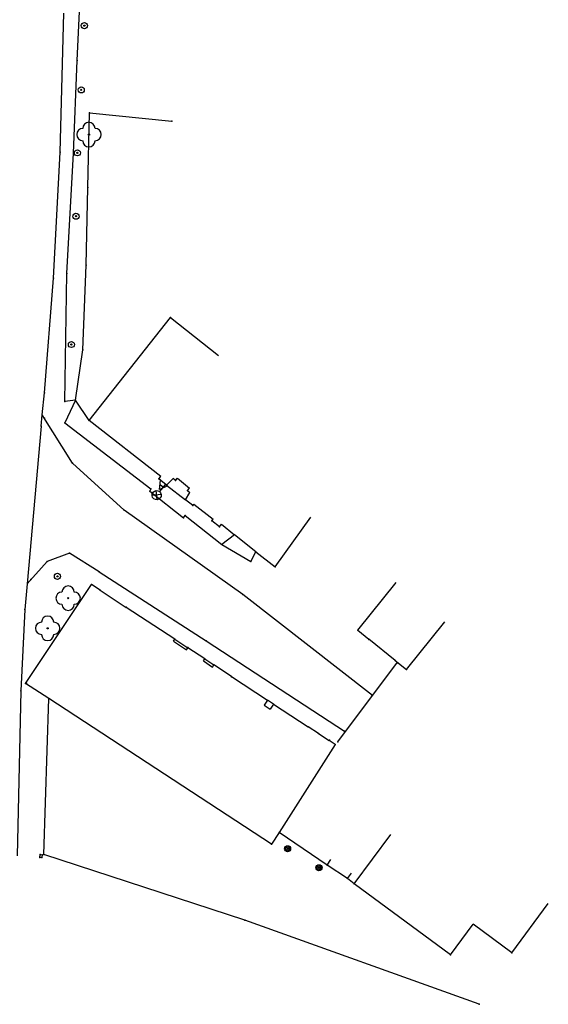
# Model space of a CAD drawing. Extents: x -607874 to -607650, y -1001577 to -1001207.
# Tile 4 of 12: x -607758 to -607715, y -1001567 to -1001487. Entities that reach past the tile are written whole.
import ezdxf

# ---------------------------------------------------------------- set-up
doc = ezdxf.new("R2010")
doc.units = 0
doc.header["$MEASUREMENT"] = 0
doc.layers.add('polohopis', color=7, linetype='CONTINUOUS')

msp = doc.modelspace()

# ---------------------------------------------------------------- linework, layer by layer
at = {"layer": 'polohopis'}
for p, q in [((-607753.5, -1001490.03), (-607753.14, -1001483.03)), ((-607754.87, -1001497.52), (-607754.57, -1001486.18)), ((-607753.8, -1001497.59), (-607753.5, -1001490.03)), ((-607752.61, -1001500.39), (-607752.49, -1001494.31)), ((-607752.49, -1001494.31), (-607745.76, -1001494.99)), ((-607755.42, -1001507.81), (-607754.87, -1001497.52)), ((-607754.33, -1001507.42), (-607753.8, -1001497.59)), ((-607752.76, -1001506.74), (-607752.61, -1001500.39)), ((-607753.04, -1001513.64), (-607752.76, -1001506.74)), ((-607754.51, -1001517.86), (-607754.33, -1001507.42)), ((-607756.16, -1001517.16), (-607755.42, -1001507.81)), ((-607752.51, -1001519.4), (-607745.88, -1001511.01)), ((-607745.88, -1001511.01), (-607741.957, -1001514.11)), ((-607753.63, -1001517.76), (-607753.04, -1001513.64)), ((-607756.337, -1001518.942), (-607756.16, -1001517.16)), ((-607753.63, -1001517.76), (-607754.51, -1001517.86)), ((-607753.63, -1001517.76), (-607754.5, -1001519.6)), ((-607752.51, -1001519.4), (-607753.63, -1001517.76)), ((-607756.43, -1001519.88), (-607756.337, -1001518.942)), ((-607753.88, -1001522.88), (-607756.337, -1001518.942)), ((-607754.5, -1001519.6), (-607747.47, -1001524.98)), ((-607746.671, -1001523.992), (-607752.51, -1001519.4)), ((-607756.43, -1001519.88), (-607757.575, -1001532.738)), ((-607749.66, -1001526.72), (-607753.88, -1001522.88)), ((-607746.82, -1001524.18), (-607746.671, -1001523.992)), ((-607746.19, -1001524.68), (-607746.82, -1001524.18)), ((-607746.773, -1001525.047), (-607746.683, -1001524.289)), ((-607746.19, -1001524.68), (-607745.65, -1001524.144)), ((-607745.45, -1001524.31), (-607745.65, -1001524.144)), ((-607745.45, -1001524.31), (-607745.297, -1001524.125)), ((-607745.297, -1001524.125), (-607744.327, -1001524.925)), ((-607747.47, -1001524.98), (-607747.56, -1001525.17)), ((-607747.56, -1001525.17), (-607744.81, -1001527.36)), ((-607746.962, -1001525.873), (-607747.048, -1001525.128)), ((-607746.095, -1001524.755), (-607746.773, -1001525.047)), ((-607746.29, -1001524.6), (-607746.772, -1001525.207)), ((-607746.724, -1001524.639), (-607746.409, -1001524.889)), ((-607746.19, -1001524.68), (-607744.65, -1001525.89)), ((-607744.65, -1001525.89), (-607744.28, -1001525.276)), ((-607744.48, -1001525.11), (-607744.327, -1001524.925)), ((-607744.48, -1001525.11), (-607744.28, -1001525.276)), ((-607746.633, -1001525.458), (-607747.377, -1001525.544)), ((-607744.06, -1001526.36), (-607744.65, -1001525.89)), ((-607739.97, -1001533.6), (-607749.66, -1001526.72)), ((-607744.06, -1001526.36), (-607743.96, -1001526.235)), ((-607743.96, -1001526.235), (-607742.391, -1001527.474)), ((-607744.81, -1001527.36), (-607744.68, -1001527.17)), ((-607744.68, -1001527.17), (-607741.68, -1001529.52)), ((-607742.49, -1001527.6), (-607742.391, -1001527.474)), ((-607741.88, -1001528.08), (-607742.49, -1001527.6)), ((-607737.33, -1001531.36), (-607734.406, -1001527.304)), ((-607741.88, -1001528.08), (-607741.719, -1001527.876)), ((-607741.719, -1001527.876), (-607740.643, -1001528.729)), ((-607740.643, -1001528.729), (-607741.68, -1001529.52)), ((-607738.893, -1001530.119), (-607740.643, -1001528.729)), ((-607741.68, -1001529.52), (-607739.32, -1001530.93)), ((-607739.32, -1001530.93), (-607738.893, -1001530.119)), ((-607738.893, -1001530.119), (-607737.33, -1001531.36)), ((-607755.93, -1001530.92), (-607757.575, -1001532.738)), ((-607754.12, -1001530.25), (-607755.93, -1001530.92)), ((-607751.69, -1001531.77), (-607754.12, -1001530.25)), ((-607751.69, -1001531.77), (-607742.95, -1001537.39)), ((-607757.575, -1001532.738), (-607757.76, -1001534.82)), ((-607757.7, -1001540.86), (-607752.33, -1001532.79)), ((-607751.616, -1001533.259), (-607752.33, -1001532.79)), ((-607751.616, -1001533.259), (-607749.485, -1001534.657)), ((-607730.58, -1001536.53), (-607727.442, -1001532.637)), ((-607729.376, -1001541.855), (-607739.97, -1001533.6)), ((-607757.76, -1001534.82), (-607758.08, -1001541.47)), ((-607745.524, -1001537.256), (-607749.485, -1001534.657)), ((-607730.58, -1001536.53), (-607729.669, -1001537.264)), ((-607726.61, -1001539.73), (-607723.472, -1001535.837)), ((-607745.634, -1001537.423), (-607745.524, -1001537.256)), ((-607745.524, -1001537.256), (-607744.466, -1001537.95)), ((-607727.535, -1001538.984), (-607729.669, -1001537.264)), ((-607745.634, -1001537.423), (-607744.576, -1001538.117)), ((-607744.576, -1001538.117), (-607744.466, -1001537.95)), ((-607743.079, -1001538.859), (-607744.466, -1001537.95)), ((-607742.95, -1001537.39), (-607731.594, -1001544.819)), ((-607743.189, -1001539.026), (-607743.079, -1001538.859)), ((-607743.079, -1001538.859), (-607742.319, -1001539.359)), ((-607727.535, -1001538.984), (-607726.61, -1001539.73)), ((-607743.189, -1001539.026), (-607742.429, -1001539.526)), ((-607742.429, -1001539.526), (-607742.319, -1001539.359)), ((-607740.877, -1001540.305), (-607742.319, -1001539.359)), ((-607732.2, -1001545.63), (-607727.344, -1001539.138)), ((-607740.877, -1001540.305), (-607737.941, -1001542.231)), ((-607755.79, -1001542.109), (-607757.7, -1001540.86)), ((-607758.08, -1001541.47), (-607758.4, -1001554.94)), ((-607756.22, -1001554.83), (-607755.79, -1001542.109)), ((-607737.62, -1001553.99), (-607755.79, -1001542.109)), ((-607737.941, -1001542.231), (-607738.215, -1001542.649)), ((-607738.215, -1001542.649), (-607737.73, -1001542.967)), ((-607737.456, -1001542.549), (-607737.941, -1001542.231)), ((-607737.456, -1001542.549), (-607737.73, -1001542.967)), ((-607737.456, -1001542.549), (-607734.627, -1001544.405)), ((-607733.78, -1001544.96), (-607734.627, -1001544.405)), ((-607733.78, -1001544.96), (-607732.908, -1001545.533)), ((-607732.44, -1001545.84), (-607737.005, -1001553.023)), ((-607732.44, -1001545.84), (-607732.908, -1001545.533)), ((-607737.005, -1001553.023), (-607737.62, -1001553.99)), ((-607733.08, -1001555.7), (-607737.005, -1001553.023)), ((-607730.87, -1001557.21), (-607727.895, -1001553.191)), ((-607756.54, -1001555.06), (-607756.52, -1001554.83)), ((-607756.52, -1001554.83), (-607756.35, -1001554.86)), ((-607756.35, -1001554.86), (-607756.37, -1001555.07)), ((-607739.79, -1001560.18), (-607756.22, -1001554.83)), ((-607756.37, -1001555.07), (-607756.54, -1001555.06)), ((-607733.08, -1001555.7), (-607732.77, -1001555.246)), ((-607731.43, -1001556.79), (-607733.08, -1001555.7)), ((-607731.43, -1001556.79), (-607731.1, -1001556.35)), ((-607730.87, -1001557.21), (-607731.43, -1001556.79)), ((-607723.02, -1001563.02), (-607730.87, -1001557.21)), ((-607718, -1001562.85), (-607715.025, -1001558.831)), ((-607720.68, -1001567.05), (-607739.79, -1001560.18)), ((-607723.02, -1001563.02), (-607721.162, -1001560.51)), ((-607718, -1001562.85), (-607721.162, -1001560.51))]:
    msp.add_line(p, q, dxfattribs=at)
for centre, radius in [((-607752.9, -1001487.19), 0.25), ((-607752.9, -1001487.19), 0.05), ((-607753.16, -1001492.43), 0.25), ((-607753.16, -1001492.43), 0.05), ((-607752.53, -1001496.08), 0.05), ((-607753.47, -1001497.57), 0.25), ((-607753.47, -1001497.57), 0.05), ((-607753.59, -1001502.74), 0.25), ((-607753.59, -1001502.74), 0.05), ((-607753.96, -1001513.21), 0.25), ((-607753.96, -1001513.21), 0.05), ((-607755.1, -1001532.13), 0.25), ((-607755.1, -1001532.13), 0.05), ((-607754.23, -1001533.91), 0.05), ((-607755.9, -1001536.37), 0.05), ((-607736.31, -1001554.36), 0.25), ((-607736.31, -1001554.36), 0.158), ((-607736.31, -1001554.36), 0.05), ((-607733.75, -1001555.91), 0.25), ((-607733.75, -1001555.91), 0.158), ((-607733.75, -1001555.91), 0.05)]:
    msp.add_circle(centre, radius, dxfattribs=at)
for centre, start, end in [((-607753.03, -1001496.08), 90, 270), ((-607752.53, -1001495.58), 0, 180), ((-607752.03, -1001496.08), 270, 90), ((-607752.53, -1001496.58), 180, 0), ((-607754.23, -1001533.41), 0, 180), ((-607754.73, -1001533.91), 90, 270), ((-607753.73, -1001533.91), 270, 90), ((-607754.23, -1001534.41), 180, 0), ((-607755.9, -1001535.87), 0, 180), ((-607756.4, -1001536.37), 90, 270), ((-607755.4, -1001536.37), 270, 90), ((-607755.9, -1001536.87), 180, 0)]:
    msp.add_arc(centre, 0.5, start, end, dxfattribs=at)
msp.add_ellipse((-607747.005, -1001525.501), major_axis=(-0.265, 0.265), ratio=1, start_param=0.114541, end_param=6.397726, dxfattribs=at)
for p in [(-607752.9, -1001487.19), (-607753.5, -1001490.03), (-607753.16, -1001492.43), (-607752.49, -1001494.31), (-607745.76, -1001494.99), (-607752.53, -1001496.08), (-607754.87, -1001497.52), (-607753.8, -1001497.59), (-607753.47, -1001497.57), (-607752.61, -1001500.39), (-607753.59, -1001502.74), (-607752.76, -1001506.74), (-607754.33, -1001507.42), (-607755.42, -1001507.81), (-607745.88, -1001511.01), (-607753.96, -1001513.21), (-607753.04, -1001513.64), (-607756.16, -1001517.16), (-607754.51, -1001517.86), (-607753.63, -1001517.76), (-607756.17, -1001519.21), (-607754.5, -1001519.6), (-607752.52, -1001519.39), (-607752.51, -1001519.4), (-607756.43, -1001519.88), (-607753.88, -1001522.88), (-607746.82, -1001524.18), (-607745.45, -1001524.31), (-607747.56, -1001525.17), (-607747.47, -1001524.98), (-607746.29, -1001524.6), (-607746.19, -1001524.68), (-607744.48, -1001525.11), (-607744.65, -1001525.89), (-607749.66, -1001526.72), (-607744.06, -1001526.36), (-607744.81, -1001527.36), (-607744.68, -1001527.17), (-607742.49, -1001527.6), (-607741.88, -1001528.08), (-607740.66, -1001528.75), (-607741.68, -1001529.52), (-607738.91, -1001530.14), (-607755.93, -1001530.92), (-607754.12, -1001530.25), (-607739.32, -1001530.93), (-607737.33, -1001531.36), (-607757.26, -1001532.39), (-607755.1, -1001532.13), (-607751.69, -1001531.77), (-607752.33, -1001532.79), (-607751.61, -1001533.25), (-607754.23, -1001533.91), (-607739.97, -1001533.6), (-607757.76, -1001534.82), (-607749.48, -1001534.65), (-607755.9, -1001536.37), (-607730.58, -1001536.53), (-607745.52, -1001537.25), (-607729.69, -1001537.29), (-607744.46, -1001537.94), (-607742.95, -1001537.39), (-607743.08, -1001538.86), (-607727.54, -1001538.99), (-607742.32, -1001539.36), (-607727.39, -1001539.2), (-607726.61, -1001539.73), (-607740.9, -1001540.34), (-607757.7, -1001540.86), (-607757.63, -1001540.85), (-607758.08, -1001541.47), (-607755.79, -1001542.12), (-607729.42, -1001541.82), (-607737.96, -1001542.26), (-607737.47, -1001542.57), (-607734.63, -1001544.41), (-607733.78, -1001544.96), (-607731.73, -1001544.73), (-607732.88, -1001545.49), (-607732.44, -1001545.84), (-607732.2, -1001545.63), (-607737.01, -1001553.02), (-607737.62, -1001553.99), (-607756.52, -1001554.83), (-607756.35, -1001554.86), (-607756.22, -1001554.83), (-607736.31, -1001554.36), (-607756.54, -1001555.06), (-607756.37, -1001555.07), (-607733.08, -1001555.7), (-607733.75, -1001555.91), (-607731.43, -1001556.79), (-607730.87, -1001557.21), (-607739.79, -1001560.18), (-607723.02, -1001563.02), (-607718, -1001562.85), (-607720.68, -1001567.05)]:
    msp.add_point(p, dxfattribs=at)

doc.saveas('drawing.dxf')
